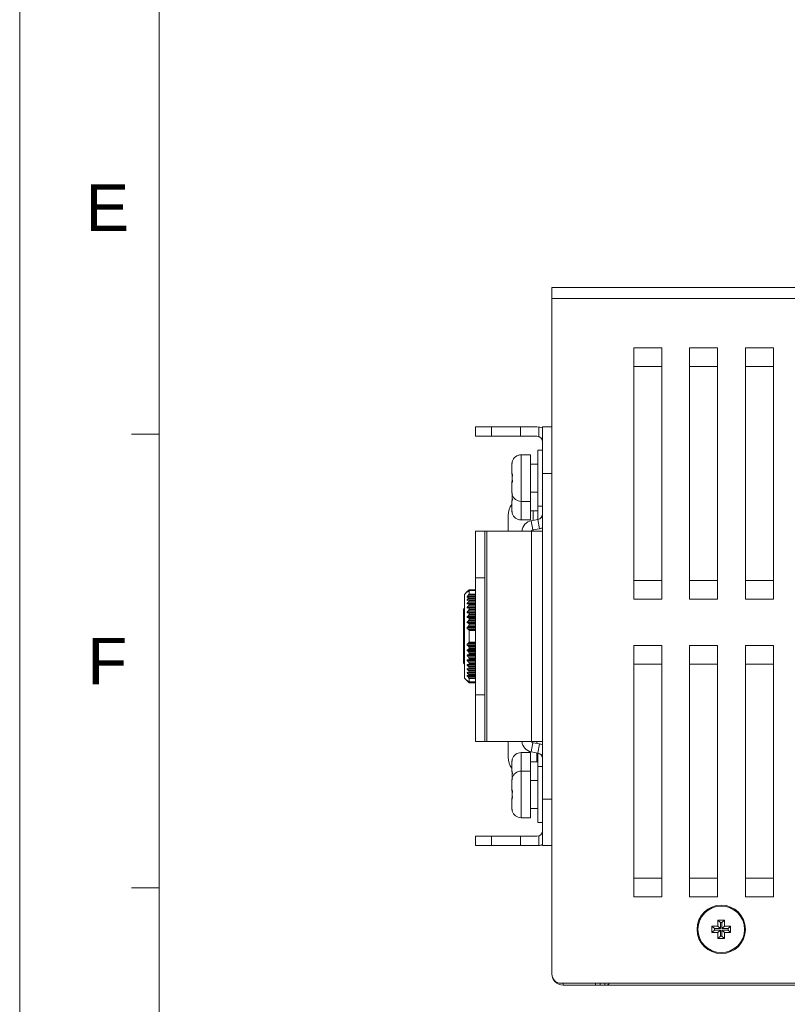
# Model space of a CAD drawing. Extents: x 1967 to 2561, y -57 to 363.
# Tile 2 of 25: x 1967 to 2049, y 43 to 149. Entities that reach past the tile are written whole.
import ezdxf
from ezdxf.enums import TextEntityAlignment as Align

# ---------------------------------------------------------------- set-up
doc = ezdxf.new("R2010")
doc.units = 0
doc.header["$LTSCALE"] = 15.367
doc.header["$MEASUREMENT"] = 0
doc.layers.get('0').update_dxf_attribs({"linetype": 'CONTINUOUS', "lineweight": 5})
for name, color, linetype, lineweight in [('02___PRT_ALL_AXES', 7, 'CONTINUOUS', 5), ('3100320300-SDXF_CONTIN2190', 7, 'CONTINUOUS', 5), ('3105460500_DXF_CONTINU2189', 7, 'CONTINUOUS', 5), ('46-111-501-1DXF_CONTIN2192', 7, 'CONTINUOUS', 5), ('BACK_PLATE_2DXF_CONTIN2191', 7, 'CONTINUOUS', 5), ('BASE-8P_DXF_CONTINUOUS2188', 7, 'CONTINUOUS', 5), ('COVER-8P_DXF_CONTINUOU2160', 7, 'CONTINUOUS', 5), ('SNAP_2_DXF_CONTINUOUS_LINE', 7, 'CONTINUOUS', 5)]:
    doc.layers.add(name, color=color, linetype=linetype, lineweight=lineweight)
doc.styles.add('TEXTSTYLE_1', font='arial.ttf')

msp = doc.modelspace()

# ---------------------------------------------------------------- linework, layer by layer
at = {"linetype": 'Continuous', "lineweight": 5}
for p, q in [((1966.511, 363.213), (1966.511, -56.787)), ((1981.511, 348.213), (1981.511, -41.787)), ((1981.511, 104.463), (1978.511, 104.463)), ((1981.511, 55.713), (1978.511, 55.713))]:
    msp.add_line(p, q, dxfattribs=at)
at = {"layer": '02___PRT_ALL_AXES', "color": 7, "linetype": 'Continuous'}
for p, q in [((2020.398, 102.238), (2021.398, 102.238)), ((2020.398, 102.238), (2020.398, 97.238)), ((2021.398, 102.238), (2021.398, 97.238)), ((2019.398, 101.156), (2019.398, 100.229)), ((2021.398, 101.238), (2022.198, 101.238)), ((2019.398, 99.247), (2019.398, 98.321)), ((2019.398, 98.321), (2019.398, 98.229)), ((2021.398, 98.238), (2022.198, 98.238)), ((2019.398, 97.247), (2019.398, 96.321)), ((2020.398, 97.238), (2021.398, 97.238)), ((2020.398, 97.238), (2020.398, 95.238)), ((2021.398, 97.238), (2021.398, 95.238)), ((2021.398, 96.238), (2022.198, 96.238)), ((2020.398, 95.238), (2021.398, 95.238)), ((2020.398, 70.238), (2021.398, 70.238)), ((2020.398, 70.238), (2020.398, 68.238)), ((2021.398, 70.238), (2021.398, 68.238)), ((2019.398, 69.156), (2019.398, 68.229)), ((2021.398, 69.238), (2022.198, 69.238)), ((2020.398, 68.238), (2021.398, 68.238)), ((2020.398, 68.238), (2020.398, 63.238)), ((2021.398, 68.238), (2021.398, 63.238)), ((2019.398, 67.247), (2019.398, 67.156)), ((2019.398, 67.156), (2019.398, 66.229)), ((2021.398, 67.238), (2022.198, 67.238)), ((2019.398, 65.247), (2019.398, 64.321)), ((2021.398, 64.238), (2022.198, 64.238)), ((2020.398, 63.238), (2021.398, 63.238))]:
    msp.add_line(p, q, dxfattribs=at)
msp.add_circle((2041.898, 51.238), 2.5, dxfattribs=at)
for centre, start, end in [((2020.398, 101.238), 90, 162.90438), ((2020.398, 98.238), 197.09562, 270), ((2020.398, 96.238), 197.09562, 270), ((2020.398, 69.238), 90, 162.90438), ((2020.398, 67.238), 90, 162.90438), ((2020.398, 64.238), 197.09562, 270)]:
    msp.add_arc(centre, 1, start, end, dxfattribs=at)
at = {"layer": '3100320300-SDXF_CONTIN2190', "color": 7, "linetype": 'Continuous'}
for p, q in [((2022.198, 102.738), (2022.698, 102.738)), ((2022.198, 102.738), (2022.198, 96.738)), ((2019.398, 101.156), (2019.398, 100.229)), ((2019.403, 101.261), (2019.399, 101.206)), ((2019.411, 101.324), (2019.403, 101.261)), ((2019.411, 101.324), (2019.411, 101.324)), ((2019.431, 101.434), (2019.426, 101.407)), ((2019.439, 101.468), (2019.431, 101.43)), ((2019.441, 101.48), (2019.438, 101.466)), ((2019.443, 101.49), (2019.441, 101.479)), ((2019.442, 101.532), (2019.45, 101.532)), ((2019.446, 101.502), (2019.446, 101.503)), ((2019.411, 100.233), (2019.416, 100.196)), ((2019.416, 100.196), (2019.435, 100.163)), ((2019.445, 100.052), (2019.438, 99.843)), ((2019.438, 99.844), (2019.438, 99.634)), ((2019.438, 99.635), (2019.445, 99.442)), ((2019.443, 99.489), (2019.441, 99.48)), ((2019.443, 99.486), (2019.441, 99.475)), ((2019.443, 100.118), (2019.445, 100.087)), ((2019.445, 100.087), (2019.445, 100.051)), ((2019.45, 100.034), (2019.445, 100.034)), ((2019.398, 99.247), (2019.398, 98.321)), ((2019.411, 99.324), (2019.406, 99.286)), ((2019.411, 99.324), (2019.406, 99.285)), ((2019.411, 99.324), (2019.411, 99.324)), ((2019.431, 99.434), (2019.426, 99.407)), ((2019.441, 99.475), (2019.431, 99.432)), ((2019.438, 99.466), (2019.431, 99.43)), ((2019.441, 99.48), (2019.438, 99.466)), ((2019.443, 99.362), (2019.44, 99.337)), ((2019.447, 99.344), (2019.441, 99.303)), ((2019.445, 99.392), (2019.443, 99.361)), ((2019.45, 99.442), (2019.445, 99.442)), ((2019.445, 99.442), (2019.445, 99.427)), ((2019.445, 99.427), (2019.445, 99.392)), ((2019.398, 98.321), (2019.399, 98.271)), ((2019.398, 98.321), (2019.398, 98.229)), ((2019.403, 98.214), (2019.411, 98.153)), ((2019.411, 98.153), (2019.411, 98.153)), ((2019.411, 98.153), (2019.415, 98.13)), ((2019.442, 97.944), (2019.438, 97.843)), ((2019.438, 97.844), (2019.438, 97.634)), ((2019.438, 97.635), (2019.445, 97.442)), ((2019.45, 97.944), (2019.442, 97.944)), ((2019.445, 97.392), (2019.443, 97.361)), ((2019.445, 97.976), (2019.445, 97.978)), ((2019.45, 97.944), (2019.445, 97.976)), ((2019.45, 97.442), (2019.445, 97.442)), ((2019.445, 97.442), (2019.445, 97.427)), ((2019.445, 97.427), (2019.445, 97.392)), ((2019.398, 97.247), (2019.398, 96.321)), ((2019.398, 96.321), (2019.399, 96.271)), ((2019.443, 97.362), (2019.44, 97.337)), ((2019.447, 97.344), (2019.441, 97.303)), ((2022.198, 96.738), (2022.698, 96.738)), ((2022.198, 96.738), (2022.198, 95.29)), ((2019.403, 96.214), (2019.411, 96.153)), ((2019.411, 96.153), (2019.411, 96.153)), ((2019.411, 96.153), (2019.415, 96.13)), ((2019.45, 95.944), (2019.442, 95.944)), ((2019.445, 95.976), (2019.445, 95.978)), ((2019.45, 95.944), (2019.445, 95.976)), ((2022.198, 70.187), (2022.198, 68.738)), ((2019.398, 69.156), (2019.398, 68.229)), ((2019.403, 69.261), (2019.399, 69.206)), ((2019.411, 69.324), (2019.403, 69.261)), ((2019.411, 69.324), (2019.411, 69.324)), ((2019.431, 69.434), (2019.426, 69.407)), ((2019.439, 69.468), (2019.431, 69.43)), ((2019.441, 69.48), (2019.438, 69.466)), ((2019.443, 69.49), (2019.441, 69.479)), ((2019.442, 69.532), (2019.45, 69.532)), ((2019.446, 69.502), (2019.446, 69.503)), ((2019.411, 68.233), (2019.416, 68.196)), ((2019.416, 68.196), (2019.435, 68.163)), ((2019.445, 68.052), (2019.438, 67.843)), ((2019.438, 67.844), (2019.438, 67.634)), ((2019.443, 68.118), (2019.445, 68.087)), ((2019.445, 68.087), (2019.445, 68.051)), ((2019.45, 68.034), (2019.445, 68.034)), ((2022.198, 68.738), (2022.698, 68.738)), ((2022.198, 68.738), (2022.198, 62.738)), ((2019.398, 67.247), (2019.398, 67.156)), ((2019.398, 67.156), (2019.398, 66.229)), ((2019.403, 67.261), (2019.399, 67.206)), ((2019.411, 67.324), (2019.403, 67.261)), ((2019.411, 67.324), (2019.411, 67.324)), ((2019.431, 67.434), (2019.426, 67.407)), ((2019.439, 67.468), (2019.431, 67.43)), ((2019.438, 67.635), (2019.442, 67.532)), ((2019.441, 67.48), (2019.438, 67.466)), ((2019.443, 67.49), (2019.441, 67.479)), ((2019.442, 67.532), (2019.45, 67.532)), ((2019.446, 67.502), (2019.446, 67.503)), ((2019.406, 66.192), (2019.411, 66.153)), ((2019.406, 66.191), (2019.411, 66.153)), ((2019.411, 66.233), (2019.416, 66.196)), ((2019.411, 66.153), (2019.411, 66.153)), ((2019.411, 66.153), (2019.415, 66.13)), ((2019.416, 66.196), (2019.435, 66.163)), ((2019.428, 66.059), (2019.443, 65.991)), ((2019.431, 66.046), (2019.439, 66.008)), ((2019.431, 66.045), (2019.435, 66.025)), ((2019.445, 66.052), (2019.438, 65.843)), ((2019.438, 65.844), (2019.438, 65.634)), ((2019.438, 65.635), (2019.445, 65.442)), ((2019.439, 66.008), (2019.441, 65.997)), ((2019.441, 65.997), (2019.443, 65.988)), ((2019.443, 66.118), (2019.445, 66.087)), ((2019.445, 66.087), (2019.445, 66.051)), ((2019.45, 66.034), (2019.445, 66.034)), ((2019.398, 65.247), (2019.398, 64.321)), ((2019.443, 65.362), (2019.44, 65.337)), ((2019.447, 65.344), (2019.441, 65.303)), ((2019.445, 65.392), (2019.443, 65.361)), ((2019.45, 65.442), (2019.445, 65.442)), ((2019.445, 65.442), (2019.445, 65.427)), ((2019.445, 65.427), (2019.445, 65.392)), ((2019.398, 64.321), (2019.399, 64.271)), ((2019.403, 64.214), (2019.411, 64.153)), ((2019.411, 64.153), (2019.411, 64.153)), ((2019.411, 64.153), (2019.415, 64.13)), ((2019.45, 63.944), (2019.442, 63.944)), ((2019.445, 63.976), (2019.445, 63.978)), ((2019.45, 63.944), (2019.445, 63.976)), ((2022.198, 62.738), (2022.698, 62.738))]:
    msp.add_line(p, q, dxfattribs=at)
for points in [[(2019.411, 101.324), (2019.404, 101.275), (2019.399, 101.207), (2019.398, 101.156)], [(2019.447, 101.506), (2019.441, 101.475), (2019.431, 101.432), (2019.421, 101.381), (2019.411, 101.324)], [(2019.427, 101.415), (2019.423, 101.394), (2019.419, 101.372), (2019.415, 101.349), (2019.411, 101.324)], [(2019.426, 101.407), (2019.421, 101.382), (2019.416, 101.354), (2019.415, 101.352)], [(2019.446, 101.503), (2019.445, 101.497), (2019.443, 101.49)], [(2019.45, 101.532), (2019.445, 101.501), (2019.445, 101.499)], [(2019.45, 101.532), (2019.451, 101.526), (2019.447, 101.506)], [(2019.398, 100.229), (2019.399, 100.231), (2019.404, 100.232), (2019.411, 100.233)], [(2019.411, 100.233), (2019.419, 100.228), (2019.428, 100.213), (2019.437, 100.189), (2019.444, 100.157)], [(2019.433, 100.168), (2019.432, 100.17), (2019.433, 100.169), (2019.436, 100.159)], [(2019.436, 100.159), (2019.439, 100.142), (2019.443, 100.118)], [(2019.45, 100.034), (2019.443, 99.837), (2019.443, 99.639), (2019.45, 99.442)], [(2019.444, 100.157), (2019.449, 100.119), (2019.451, 100.078), (2019.45, 100.034)], [(2019.411, 99.244), (2019.404, 99.244), (2019.399, 99.246), (2019.398, 99.247)], [(2019.431, 99.432), (2019.421, 99.381), (2019.411, 99.324)], [(2019.427, 99.415), (2019.423, 99.394), (2019.419, 99.372), (2019.415, 99.349), (2019.411, 99.324)], [(2019.411, 99.244), (2019.416, 99.281), (2019.435, 99.314)], [(2019.441, 99.303), (2019.431, 99.271), (2019.421, 99.25), (2019.411, 99.244)], [(2019.426, 99.407), (2019.421, 99.382), (2019.416, 99.354), (2019.415, 99.352)], [(2019.44, 99.337), (2019.436, 99.319), (2019.433, 99.309), (2019.432, 99.307)], [(2019.45, 99.442), (2019.451, 99.392), (2019.447, 99.344)], [(2019.398, 98.229), (2019.399, 98.231), (2019.402, 98.232)], [(2019.399, 98.271), (2019.404, 98.203), (2019.411, 98.153)], [(2019.411, 98.153), (2019.419, 98.104), (2019.428, 98.059), (2019.444, 97.987)], [(2019.411, 98.153), (2019.416, 98.122), (2019.421, 98.095), (2019.426, 98.07), (2019.431, 98.046), (2019.439, 98.008)], [(2019.439, 98.008), (2019.442, 97.994), (2019.444, 97.983), (2019.445, 97.976), (2019.446, 97.974)], [(2019.446, 97.932), (2019.443, 97.837), (2019.443, 97.639), (2019.45, 97.442)], [(2019.444, 97.987), (2019.449, 97.964), (2019.451, 97.949), (2019.45, 97.944)], [(2019.45, 97.442), (2019.451, 97.392), (2019.447, 97.344)], [(2019.411, 97.244), (2019.404, 97.244), (2019.399, 97.246), (2019.398, 97.247)], [(2019.411, 97.244), (2019.416, 97.281), (2019.435, 97.314)], [(2019.441, 97.303), (2019.431, 97.271), (2019.421, 97.25), (2019.411, 97.244)], [(2019.44, 97.337), (2019.436, 97.319), (2019.433, 97.309), (2019.432, 97.307)], [(2019.399, 96.271), (2019.404, 96.203), (2019.411, 96.153)], [(2019.411, 96.153), (2019.419, 96.104), (2019.428, 96.059), (2019.444, 95.987)], [(2019.411, 96.153), (2019.416, 96.122), (2019.421, 96.095), (2019.426, 96.07), (2019.431, 96.046), (2019.439, 96.008)], [(2019.439, 96.008), (2019.442, 95.994), (2019.444, 95.983), (2019.445, 95.976), (2019.446, 95.974)], [(2019.444, 95.987), (2019.449, 95.964), (2019.451, 95.949), (2019.45, 95.944)], [(2019.411, 69.324), (2019.404, 69.275), (2019.399, 69.207), (2019.398, 69.156)], [(2019.447, 69.506), (2019.441, 69.475), (2019.431, 69.432), (2019.421, 69.381), (2019.411, 69.324)], [(2019.427, 69.415), (2019.423, 69.394), (2019.419, 69.372), (2019.415, 69.349), (2019.411, 69.324)], [(2019.426, 69.407), (2019.421, 69.382), (2019.416, 69.354), (2019.415, 69.352)], [(2019.446, 69.503), (2019.445, 69.497), (2019.443, 69.49)], [(2019.45, 69.532), (2019.445, 69.501), (2019.445, 69.499)], [(2019.45, 69.532), (2019.451, 69.526), (2019.447, 69.506)], [(2019.398, 68.229), (2019.399, 68.231), (2019.404, 68.232), (2019.411, 68.233)], [(2019.411, 68.233), (2019.419, 68.228), (2019.428, 68.213), (2019.437, 68.189), (2019.444, 68.157)], [(2019.433, 68.168), (2019.432, 68.17), (2019.433, 68.169), (2019.436, 68.159)], [(2019.436, 68.159), (2019.439, 68.142), (2019.443, 68.118)], [(2019.45, 68.034), (2019.443, 67.837), (2019.443, 67.639), (2019.446, 67.545)], [(2019.444, 68.157), (2019.449, 68.119), (2019.451, 68.078), (2019.45, 68.034)], [(2019.411, 67.324), (2019.404, 67.275), (2019.399, 67.207), (2019.398, 67.156)], [(2019.402, 67.245), (2019.399, 67.246), (2019.398, 67.247)], [(2019.447, 67.506), (2019.441, 67.475), (2019.431, 67.432), (2019.421, 67.381), (2019.411, 67.324)], [(2019.427, 67.415), (2019.423, 67.394), (2019.419, 67.372), (2019.415, 67.349), (2019.411, 67.324)], [(2019.426, 67.407), (2019.421, 67.382), (2019.416, 67.354), (2019.415, 67.352)], [(2019.446, 67.503), (2019.445, 67.497), (2019.443, 67.49)], [(2019.45, 67.532), (2019.445, 67.501), (2019.445, 67.499)], [(2019.45, 67.532), (2019.451, 67.526), (2019.447, 67.506)], [(2019.398, 66.229), (2019.399, 66.231), (2019.404, 66.232), (2019.411, 66.233)], [(2019.411, 66.233), (2019.419, 66.228), (2019.428, 66.213), (2019.437, 66.189), (2019.444, 66.157)], [(2019.411, 66.153), (2019.419, 66.104), (2019.428, 66.059)], [(2019.411, 66.153), (2019.416, 66.122), (2019.421, 66.095), (2019.426, 66.07), (2019.431, 66.046)], [(2019.433, 66.168), (2019.432, 66.17), (2019.433, 66.169), (2019.436, 66.159)], [(2019.436, 66.159), (2019.439, 66.142), (2019.443, 66.118)], [(2019.45, 66.034), (2019.443, 65.837), (2019.443, 65.639), (2019.45, 65.442)], [(2019.444, 66.157), (2019.449, 66.119), (2019.451, 66.078), (2019.45, 66.034)], [(2019.411, 65.244), (2019.404, 65.244), (2019.399, 65.246), (2019.398, 65.247)], [(2019.411, 65.244), (2019.416, 65.281), (2019.435, 65.314)], [(2019.441, 65.303), (2019.431, 65.271), (2019.421, 65.25), (2019.411, 65.244)], [(2019.44, 65.337), (2019.436, 65.319), (2019.433, 65.309), (2019.432, 65.307)], [(2019.45, 65.442), (2019.451, 65.392), (2019.447, 65.344)], [(2019.399, 64.271), (2019.404, 64.203), (2019.411, 64.153)], [(2019.411, 64.153), (2019.419, 64.104), (2019.428, 64.059), (2019.444, 63.987)], [(2019.411, 64.153), (2019.416, 64.122), (2019.421, 64.095), (2019.426, 64.07), (2019.431, 64.046), (2019.439, 64.008)], [(2019.439, 64.008), (2019.442, 63.994), (2019.444, 63.983), (2019.445, 63.976), (2019.446, 63.974)], [(2019.444, 63.987), (2019.449, 63.964), (2019.451, 63.949), (2019.45, 63.944)]]:
    msp.add_lwpolyline(points, dxfattribs=at)
for centre, start, end in [((2019.538, 101.503), 162.90438, 193.38397), ((2019.498, 100.229), 180, 231.93661), ((2019.538, 99.503), 162.90438, 193.38397), ((2019.498, 99.247), 128.04432, 179.99886), ((2019.498, 98.229), 180, 202.36186), ((2019.538, 97.974), 166.61681, 197.09562), ((2019.498, 97.247), 128.04432, 179.99886), ((2019.538, 95.974), 166.61681, 197.09562), ((2019.538, 69.503), 162.90438, 193.38397), ((2019.498, 68.229), 180, 231.93661), ((2019.498, 67.247), 157.63719, 179.99886), ((2019.538, 67.503), 162.90438, 193.38397), ((2019.498, 66.229), 180, 231.93661), ((2019.538, 65.974), 166.61681, 197.09562), ((2019.498, 65.247), 128.04432, 179.99886), ((2019.538, 63.974), 166.61681, 197.09562)]:
    msp.add_arc(centre, 0.1, start, end, dxfattribs=at)
at = {"layer": '3105460500_DXF_CONTINU2189', "color": 7, "linetype": 'Continuous'}
for p, q in [((2042.248, 52.238), (2041.548, 52.238)), ((2041.548, 52.238), (2041.816, 51.97)), ((2041.548, 52.238), (2041.548, 51.588)), ((2041.98, 51.97), (2041.816, 51.97)), ((2041.816, 51.97), (2041.816, 51.32)), ((2042.248, 52.238), (2041.98, 51.97)), ((2041.98, 51.32), (2041.98, 51.97)), ((2042.248, 51.588), (2042.248, 52.238)), ((2041.548, 51.588), (2040.898, 51.588)), ((2040.898, 51.588), (2041.166, 51.32)), ((2040.898, 51.588), (2040.898, 50.888)), ((2040.898, 50.888), (2041.166, 51.156)), ((2040.898, 50.888), (2041.548, 50.888)), ((2041.816, 51.32), (2041.166, 51.32)), ((2041.166, 51.32), (2041.166, 51.156)), ((2041.166, 51.156), (2041.816, 51.156)), ((2041.548, 51.588), (2041.816, 51.32)), ((2041.548, 50.888), (2041.816, 51.156)), ((2041.548, 50.888), (2041.548, 50.238)), ((2041.816, 51.156), (2041.816, 50.506)), ((2042.248, 51.588), (2041.98, 51.32)), ((2042.63, 51.32), (2041.98, 51.32)), ((2041.98, 51.156), (2042.63, 51.156)), ((2042.248, 50.888), (2041.98, 51.156)), ((2041.98, 50.506), (2041.98, 51.156)), ((2042.898, 51.588), (2042.248, 51.588)), ((2042.248, 50.888), (2042.898, 50.888)), ((2042.248, 50.238), (2042.248, 50.888)), ((2042.898, 51.588), (2042.63, 51.32)), ((2042.63, 51.156), (2042.63, 51.32)), ((2042.898, 50.888), (2042.63, 51.156)), ((2042.898, 50.888), (2042.898, 51.588)), ((2041.548, 50.238), (2041.816, 50.506)), ((2041.548, 50.238), (2042.248, 50.238)), ((2041.816, 50.506), (2041.98, 50.506)), ((2042.248, 50.238), (2041.98, 50.506))]:
    msp.add_line(p, q, dxfattribs=at)
at = {"layer": '46-111-501-1DXF_CONTIN2192', "color": 6, "linetype": 'Continuous'}
for p, q in [((2014.298, 87.238), (2014.598, 87.538)), ((2014.298, 78.238), (2014.298, 87.238)), ((2014.598, 87.538), (2014.759, 87.697)), ((2014.598, 87.506), (2014.704, 87.619)), ((2014.725, 87.6), (2014.598, 87.487)), ((2014.619, 87.506), (2014.598, 87.506)), ((2014.598, 87.487), (2014.598, 87.506)), ((2014.726, 86.994), (2014.598, 86.924)), ((2014.722, 86.992), (2014.598, 86.992)), ((2014.598, 86.924), (2014.598, 86.992)), ((2014.704, 87.619), (2014.726, 87.642)), ((2014.725, 87.141), (2015.498, 87.141)), ((2014.726, 87.642), (2014.769, 87.642)), ((2014.726, 86.799), (2015.498, 86.799)), ((2014.759, 87.697), (2014.783, 87.72)), ((2014.783, 87.72), (2014.798, 87.733)), ((2015.498, 87.733), (2014.798, 87.733)), ((2014.798, 87.724), (2014.798, 87.733)), ((2014.798, 87.724), (2015.498, 87.724)), ((2015.498, 87.668), (2014.798, 87.668)), ((2014.798, 87.26), (2014.798, 87.668)), ((2014.798, 87.26), (2015.498, 87.26)), ((2015.498, 87.014), (2014.798, 87.014)), ((2015.498, 87.008), (2014.798, 87.008)), ((2014.798, 86.926), (2014.798, 87.008)), ((2014.798, 86.926), (2015.498, 86.926)), ((2014.726, 86.65), (2014.598, 86.596)), ((2014.719, 86.647), (2014.598, 86.647)), ((2014.598, 86.596), (2014.598, 86.647)), ((2015.498, 86.266), (2014.598, 86.266)), ((2014.598, 86.208), (2014.598, 86.266)), ((2014.726, 86.243), (2014.598, 86.208)), ((2015.498, 85.831), (2014.598, 85.831)), ((2014.598, 85.765), (2014.598, 85.831)), ((2014.726, 85.781), (2014.598, 85.765)), ((2014.726, 86.417), (2015.498, 86.417)), ((2014.726, 86.243), (2014.758, 86.248)), ((2014.726, 85.977), (2015.498, 85.977)), ((2014.726, 85.781), (2014.744, 85.782)), ((2015.498, 85.782), (2014.743, 85.782)), ((2015.498, 85.781), (2014.743, 85.781)), ((2015.498, 86.248), (2014.757, 86.248)), ((2015.498, 86.243), (2014.757, 86.243)), ((2015.498, 86.661), (2014.798, 86.661)), ((2015.498, 86.648), (2014.798, 86.648)), ((2014.798, 86.55), (2014.798, 86.648)), ((2014.798, 86.55), (2015.498, 86.55)), ((2015.498, 86.226), (2014.798, 86.226)), ((2014.798, 86.115), (2014.798, 86.226)), ((2014.798, 86.115), (2015.498, 86.115)), ((2015.498, 85.75), (2014.798, 85.75)), ((2014.798, 85.626), (2014.798, 85.75)), ((2014.198, 79.838), (2014.198, 85.638)), ((2015.498, 85.346), (2014.598, 85.346)), ((2014.598, 85.274), (2014.598, 85.346)), ((2014.598, 85.274), (2015.498, 85.274)), ((2014.726, 85.271), (2014.598, 85.274)), ((2015.498, 84.821), (2014.598, 84.821)), ((2014.598, 84.743), (2014.598, 84.821)), ((2014.726, 84.721), (2014.598, 84.743)), ((2014.598, 84.743), (2015.498, 84.743)), ((2014.726, 85.485), (2015.498, 85.485)), ((2014.726, 85.271), (2014.728, 85.271)), ((2015.498, 85.271), (2014.726, 85.271)), ((2014.726, 84.951), (2015.498, 84.951)), ((2015.498, 84.721), (2014.726, 84.721)), ((2014.798, 85.626), (2015.498, 85.626)), ((2015.498, 85.226), (2014.798, 85.226)), ((2014.798, 85.091), (2014.798, 85.226)), ((2014.798, 85.091), (2015.498, 85.091)), ((2015.498, 84.262), (2014.598, 84.262)), ((2014.598, 84.181), (2014.598, 84.262)), ((2014.726, 84.14), (2014.598, 84.181)), ((2014.598, 84.181), (2015.498, 84.181)), ((2015.498, 83.68), (2014.598, 83.68)), ((2014.598, 83.538), (2014.598, 83.68)), ((2014.726, 84.382), (2015.498, 84.382)), ((2015.498, 84.14), (2014.726, 84.14)), ((2014.726, 83.786), (2015.498, 83.786)), ((2015.498, 84.662), (2014.798, 84.662)), ((2014.798, 84.52), (2014.798, 84.662)), ((2014.798, 84.52), (2015.498, 84.52)), ((2015.498, 84.069), (2014.798, 84.069)), ((2014.798, 83.92), (2014.798, 84.069)), ((2014.798, 83.92), (2015.498, 83.92)), ((2014.724, 83.48), (2014.598, 83.538)), ((2014.598, 83.538), (2015.498, 83.538)), ((2015.498, 83.48), (2014.724, 83.48)), ((2015.498, 83.36), (2014.798, 83.36)), ((2014.798, 82.115), (2014.798, 83.36)), ((2014.598, 81.938), (2014.724, 81.995)), ((2015.498, 81.938), (2014.598, 81.938)), ((2014.598, 81.797), (2014.598, 81.938)), ((2014.598, 81.797), (2015.498, 81.797)), ((2014.724, 81.995), (2015.498, 81.995)), ((2015.498, 81.69), (2014.726, 81.69)), ((2015.498, 82.115), (2014.798, 82.115)), ((2014.798, 81.556), (2015.498, 81.556)), ((2014.798, 81.434), (2014.798, 81.556)), ((2014.598, 81.296), (2014.726, 81.337)), ((2015.498, 81.296), (2014.598, 81.296)), ((2014.598, 81.215), (2014.598, 81.296)), ((2014.598, 81.215), (2015.498, 81.215)), ((2014.598, 80.733), (2014.726, 80.756)), ((2015.498, 80.733), (2014.598, 80.733)), ((2014.598, 80.656), (2014.598, 80.733)), ((2014.598, 80.656), (2015.498, 80.656)), ((2014.726, 81.337), (2015.498, 81.337)), ((2015.498, 81.095), (2014.726, 81.095)), ((2014.726, 80.756), (2015.498, 80.756)), ((2015.498, 80.526), (2014.726, 80.526)), ((2015.498, 81.434), (2014.798, 81.434)), ((2014.798, 80.957), (2015.498, 80.957)), ((2014.798, 80.839), (2014.798, 80.957)), ((2015.498, 80.839), (2014.798, 80.839)), ((2014.598, 80.202), (2014.726, 80.206)), ((2015.498, 80.202), (2014.598, 80.202)), ((2014.598, 80.13), (2014.598, 80.202)), ((2014.598, 80.13), (2015.498, 80.13)), ((2014.598, 79.712), (2014.726, 79.696)), ((2014.598, 79.646), (2014.598, 79.712)), ((2014.598, 79.646), (2015.498, 79.646)), ((2014.726, 80.206), (2015.498, 80.206)), ((2015.498, 79.991), (2014.726, 79.991)), ((2014.726, 79.696), (2014.739, 79.695)), ((2015.498, 79.5), (2014.726, 79.5)), ((2014.739, 79.696), (2015.498, 79.696)), ((2015.498, 79.695), (2014.739, 79.695)), ((2014.798, 80.385), (2015.498, 80.385)), ((2014.798, 80.274), (2014.798, 80.385)), ((2015.498, 80.274), (2014.798, 80.274)), ((2014.798, 79.851), (2015.498, 79.851)), ((2014.798, 79.748), (2014.798, 79.851)), ((2015.498, 79.748), (2014.798, 79.748)), ((2014.598, 79.269), (2014.726, 79.234)), ((2014.598, 79.21), (2014.598, 79.269)), ((2014.598, 79.21), (2015.498, 79.21)), ((2014.598, 78.88), (2014.726, 78.827)), ((2014.598, 78.83), (2014.598, 78.88)), ((2014.598, 78.83), (2014.719, 78.83)), ((2014.598, 78.553), (2014.726, 78.482)), ((2014.598, 78.485), (2014.598, 78.553)), ((2014.598, 78.485), (2014.722, 78.485)), ((2015.498, 78.336), (2014.725, 78.336)), ((2015.498, 79.06), (2014.726, 79.06)), ((2015.498, 78.678), (2014.726, 78.678)), ((2014.753, 79.234), (2015.498, 79.234)), ((2015.498, 79.23), (2014.753, 79.23)), ((2015.498, 78.818), (2014.765, 78.818)), ((2015.498, 78.465), (2014.776, 78.465)), ((2014.798, 79.362), (2015.498, 79.362)), ((2014.798, 79.27), (2014.798, 79.362)), ((2015.498, 79.27), (2014.798, 79.27)), ((2014.798, 78.926), (2015.498, 78.926)), ((2014.798, 78.846), (2014.798, 78.926)), ((2015.498, 78.846), (2014.798, 78.846)), ((2014.798, 78.551), (2015.498, 78.551)), ((2014.798, 78.483), (2014.798, 78.551)), ((2015.498, 78.483), (2014.798, 78.483)), ((2014.298, 78.238), (2014.598, 77.938)), ((2014.598, 77.99), (2014.725, 77.877)), ((2014.598, 77.971), (2014.598, 77.99)), ((2014.598, 77.971), (2014.619, 77.971)), ((2014.64, 77.926), (2014.598, 77.971)), ((2014.598, 77.939), (2014.746, 77.792)), ((2014.776, 77.835), (2014.726, 77.835)), ((2014.746, 77.792), (2014.762, 77.777)), ((2014.762, 77.777), (2014.775, 77.765)), ((2014.775, 77.765), (2014.784, 77.756)), ((2014.784, 77.756), (2014.791, 77.75)), ((2014.791, 77.75), (2014.794, 77.747)), ((2014.794, 77.747), (2014.796, 77.746)), ((2015.498, 77.825), (2014.795, 77.825)), ((2014.796, 77.825), (2014.798, 77.826)), ((2014.798, 78.216), (2015.498, 78.216)), ((2014.798, 78.197), (2014.798, 78.216)), ((2015.498, 78.197), (2014.798, 78.197)), ((2014.798, 77.835), (2015.498, 77.835)), ((2014.798, 77.826), (2014.798, 77.835)), ((2015.498, 77.826), (2014.798, 77.826)), ((2014.798, 77.753), (2015.498, 77.753)), ((2014.798, 77.745), (2014.798, 77.753)), ((2015.498, 77.745), (2014.798, 77.745))]:
    msp.add_line(p, q, dxfattribs=at)
for points in [[(2014.598, 86.992), (2014.682, 87.091), (2014.725, 87.141)], [(2014.598, 86.647), (2014.683, 86.748), (2014.726, 86.799)], [(2014.725, 87.6), (2014.75, 87.625), (2014.775, 87.648), (2014.798, 87.668)], [(2014.798, 87.26), (2014.792, 87.24), (2014.778, 87.212), (2014.755, 87.179), (2014.725, 87.141)], [(2014.778, 87.699), (2014.756, 87.674), (2014.726, 87.642)], [(2014.726, 86.994), (2014.759, 87.01), (2014.781, 87.014)], [(2014.798, 86.926), (2014.792, 86.902), (2014.778, 86.872), (2014.756, 86.837), (2014.726, 86.799)], [(2014.798, 87.724), (2014.792, 87.716), (2014.778, 87.699)], [(2014.781, 87.014), (2014.783, 87.014), (2014.798, 87.008)], [(2014.598, 86.266), (2014.683, 86.366), (2014.726, 86.417)], [(2014.598, 85.831), (2014.683, 85.928), (2014.726, 85.977)], [(2014.726, 86.65), (2014.759, 86.66), (2014.77, 86.661)], [(2014.798, 86.55), (2014.792, 86.524), (2014.778, 86.491), (2014.756, 86.455), (2014.726, 86.417)], [(2014.798, 86.115), (2014.792, 86.086), (2014.778, 86.051), (2014.756, 86.015), (2014.726, 85.977)], [(2014.744, 85.782), (2014.759, 85.781), (2014.783, 85.77), (2014.798, 85.75)], [(2014.758, 86.248), (2014.783, 86.242), (2014.798, 86.226)], [(2014.77, 86.661), (2014.783, 86.659), (2014.798, 86.648)], [(2014.598, 85.346), (2014.683, 85.439), (2014.726, 85.485)], [(2014.598, 84.821), (2014.683, 84.907), (2014.726, 84.951)], [(2014.798, 85.626), (2014.792, 85.595), (2014.778, 85.559), (2014.756, 85.522), (2014.726, 85.485)], [(2014.798, 85.091), (2014.792, 85.059), (2014.778, 85.023), (2014.756, 84.986), (2014.726, 84.951)], [(2014.726, 84.721), (2014.759, 84.711), (2014.783, 84.69), (2014.798, 84.662)], [(2014.728, 85.271), (2014.759, 85.266), (2014.783, 85.25), (2014.798, 85.226)], [(2014.598, 84.262), (2014.683, 84.341), (2014.726, 84.382)], [(2014.598, 83.68), (2014.683, 83.75), (2014.726, 83.786)], [(2014.798, 84.52), (2014.792, 84.486), (2014.778, 84.45), (2014.756, 84.414), (2014.726, 84.382)], [(2014.726, 84.14), (2014.759, 84.125), (2014.783, 84.1), (2014.798, 84.069)], [(2014.798, 83.92), (2014.792, 83.886), (2014.778, 83.85), (2014.756, 83.816), (2014.726, 83.786)], [(2014.724, 83.48), (2014.756, 83.459), (2014.78, 83.43), (2014.794, 83.396), (2014.798, 83.36)], [(2014.726, 81.69), (2014.64, 81.762), (2014.598, 81.797)], [(2014.724, 81.995), (2014.756, 82.016), (2014.78, 82.045), (2014.793, 82.079), (2014.798, 82.115)], [(2014.798, 81.556), (2014.796, 81.575), (2014.791, 81.594), (2014.784, 81.613), (2014.775, 81.633), (2014.762, 81.653), (2014.746, 81.672), (2014.726, 81.69)], [(2014.726, 81.095), (2014.64, 81.175), (2014.598, 81.215)], [(2014.726, 80.526), (2014.64, 80.613), (2014.598, 80.656)], [(2014.726, 81.337), (2014.746, 81.345), (2014.762, 81.356), (2014.775, 81.37), (2014.784, 81.384), (2014.791, 81.4), (2014.796, 81.416), (2014.798, 81.434)], [(2014.798, 80.957), (2014.796, 80.975), (2014.791, 80.993), (2014.784, 81.013), (2014.775, 81.033), (2014.762, 81.054), (2014.746, 81.075), (2014.726, 81.095)], [(2014.726, 80.756), (2014.746, 80.761), (2014.762, 80.77), (2014.775, 80.781), (2014.784, 80.793), (2014.791, 80.808), (2014.796, 80.823), (2014.798, 80.839)], [(2014.798, 80.385), (2014.796, 80.403), (2014.791, 80.421), (2014.784, 80.44), (2014.775, 80.461), (2014.762, 80.482), (2014.746, 80.504), (2014.726, 80.526)], [(2014.726, 79.991), (2014.64, 80.084), (2014.598, 80.13)], [(2014.726, 79.5), (2014.64, 79.598), (2014.598, 79.646)], [(2014.726, 80.206), (2014.746, 80.208), (2014.762, 80.214), (2014.775, 80.223), (2014.784, 80.233), (2014.791, 80.246), (2014.796, 80.259), (2014.798, 80.274)], [(2014.798, 79.851), (2014.796, 79.867), (2014.791, 79.885), (2014.784, 79.904), (2014.775, 79.924), (2014.762, 79.946), (2014.746, 79.968), (2014.726, 79.991)], [(2014.798, 79.362), (2014.796, 79.377), (2014.791, 79.394), (2014.784, 79.412), (2014.775, 79.432), (2014.762, 79.453), (2014.746, 79.476), (2014.726, 79.5)], [(2014.739, 79.695), (2014.746, 79.695), (2014.762, 79.698), (2014.775, 79.704), (2014.784, 79.713), (2014.791, 79.723), (2014.796, 79.735), (2014.798, 79.748)], [(2014.726, 79.06), (2014.64, 79.16), (2014.598, 79.21)], [(2014.726, 78.678), (2014.64, 78.78), (2014.598, 78.83)], [(2014.725, 78.336), (2014.64, 78.435), (2014.598, 78.485)], [(2014.798, 78.216), (2014.792, 78.237), (2014.778, 78.264), (2014.755, 78.298), (2014.725, 78.336)], [(2014.726, 79.234), (2014.746, 79.23), (2014.753, 79.23)], [(2014.798, 78.926), (2014.796, 78.94), (2014.791, 78.955), (2014.784, 78.973), (2014.775, 78.992), (2014.762, 79.013), (2014.746, 79.036), (2014.726, 79.06)], [(2014.726, 78.827), (2014.746, 78.821), (2014.762, 78.818), (2014.766, 78.818)], [(2014.798, 78.551), (2014.796, 78.563), (2014.791, 78.577), (2014.784, 78.593), (2014.775, 78.611), (2014.762, 78.631), (2014.746, 78.654), (2014.726, 78.678)], [(2014.726, 78.482), (2014.746, 78.473), (2014.762, 78.467), (2014.775, 78.465), (2014.776, 78.465)], [(2014.753, 79.23), (2014.762, 79.23), (2014.775, 79.234), (2014.784, 79.24), (2014.791, 79.248), (2014.796, 79.258), (2014.798, 79.27)], [(2014.766, 78.818), (2014.775, 78.819), (2014.784, 78.822), (2014.791, 78.828), (2014.796, 78.836), (2014.798, 78.846)], [(2014.776, 78.465), (2014.784, 78.466), (2014.791, 78.47), (2014.796, 78.475), (2014.798, 78.483)], [(2014.762, 77.796), (2014.746, 77.814), (2014.64, 77.926)], [(2014.725, 77.877), (2014.755, 77.851), (2014.778, 77.834), (2014.792, 77.825), (2014.796, 77.825)], [(2014.798, 77.753), (2014.796, 77.756), (2014.791, 77.762), (2014.784, 77.771), (2014.775, 77.782), (2014.762, 77.796)], [(2014.798, 77.835), (2014.796, 77.928), (2014.796, 78.049), (2014.798, 78.197)]]:
    msp.add_lwpolyline(points, dxfattribs=at)
for centre, start, end in [((2014.298, 85.638), 90, 180), ((2014.298, 79.838), 180, 270)]:
    msp.add_arc(centre, 0.1, start, end, dxfattribs=at)
at = {"layer": 'BACK_PLATE_2DXF_CONTIN2191', "color": 7, "linetype": 'Continuous'}
for p, q in [((2015.498, 105.238), (2022.098, 105.238)), ((2015.498, 105.238), (2015.498, 104.238)), ((2017.198, 104.238), (2017.198, 105.238)), ((2020.345, 105.238), (2020.345, 104.238)), ((2022.314, 105.224), (2022.314, 104.198)), ((2023.698, 105.238), (2022.698, 105.238)), ((2023.698, 100.238), (2022.698, 100.238)), ((2022.376, 94.305), (2022.202, 95.29)), ((2022.577, 95.52), (2022.698, 95.429)), ((2021.487, 95.164), (2021.661, 94.179)), ((2021.661, 94.179), (2022.376, 94.305)), ((2021.487, 70.313), (2021.661, 71.298)), ((2022.376, 71.171), (2021.661, 71.298)), ((2022.376, 71.171), (2022.202, 70.187)), ((2022.698, 70.047), (2022.577, 69.957)), ((2023.698, 65.238), (2022.698, 65.238)), ((2015.498, 60.238), (2015.498, 61.238)), ((2017.198, 61.238), (2017.198, 60.238)), ((2020.345, 60.238), (2020.345, 61.238)), ((2022.314, 60.253), (2022.314, 61.279)), ((2022.098, 60.238), (2015.498, 60.238)), ((2023.698, 60.238), (2022.698, 60.238))]:
    msp.add_line(p, q, dxfattribs=at)
at = {"layer": 'BACK_PLATE_2DXF_CONTIN2191', "color": 3, "linetype": 'Continuous'}
for p, q in [((2022.698, 105.238), (2022.698, 60.238)), ((2022.098, 104.238), (2015.498, 104.238)), ((2018.998, 94.038), (2018.998, 95.738)), ((2021.487, 95.164), (2022.202, 95.29)), ((2021.698, 96.238), (2021.698, 95.201)), ((2021.698, 94.179), (2021.698, 94.038)), ((2018.998, 69.738), (2018.998, 71.438)), ((2022.098, 71.438), (2022.098, 71.22)), ((2022.202, 70.187), (2021.487, 70.313)), ((2022.098, 70.187), (2022.098, 69.238)), ((2015.498, 61.238), (2022.098, 61.238))]:
    msp.add_line(p, q, dxfattribs=at)
at = {"layer": 'BACK_PLATE_2DXF_CONTIN2191', "color": 7, "linetype": 'Continuous'}
for centre, radius, start, end in [((2022.098, 103.638), 1.6, 69.08675, 90), ((2022.098, 95.881), 1.6, 280, 292.13133), ((2021.695, 93.982), 0.2, 100, 163.68097), ((2021.695, 71.494), 0.2, 196.31903, 260), ((2022.098, 69.596), 1.6, 67.86867, 80), ((2022.098, 61.838), 1.6, 270, 290.91325)]:
    msp.add_arc(centre, radius, start, end, dxfattribs=at)
at = {"layer": 'BACK_PLATE_2DXF_CONTIN2191', "color": 3, "linetype": 'Continuous'}
for centre, radius, start, end in [((2022.098, 103.638), 0.6, 0, 90), ((2020.998, 95.738), 2, 143.77508, 180), ((2022.098, 95.881), 0.6, 280, 0), ((2021.695, 93.982), 1.2, 100, 177.23109), ((2022.098, 94.081), 0.6, 356.1188, 0), ((2021.695, 71.494), 1.2, 182.76891, 260), ((2022.098, 71.396), 0.6, 0, 3.8812), ((2022.098, 69.596), 0.6, 0, 80), ((2020.998, 69.738), 2, 180, 216.22492), ((2022.098, 61.838), 0.6, 270, 0)]:
    msp.add_arc(centre, radius, start, end, dxfattribs=at)
at = {"layer": 'BASE-8P_DXF_CONTINUOUS2188', "color": 7, "linetype": 'Continuous'}
for p, q in [((2024.898, 45.238), (2024.898, 45.438)), ((2119.698, 45.238), (2024.898, 45.238)), ((2028.398, 45.238), (2028.398, 45.438)), ((2028.898, 45.238), (2028.898, 45.438)), ((2029.398, 45.438), (2029.398, 45.238)), ((2029.398, 45.238), (2029.51, 45.239)), ((2029.818, 45.354), (2029.857, 45.438))]:
    msp.add_line(p, q, dxfattribs=at)
msp.add_lwpolyline([(2029.51, 45.239), (2029.612, 45.244), (2029.695, 45.26), (2029.763, 45.294), (2029.818, 45.354)], dxfattribs=at)
msp.add_arc((2024.898, 46.438), 1.2, 180, 270, dxfattribs=at)
at = {"layer": 'COVER-8P_DXF_CONTINUOU2160', "color": 3, "linetype": 'Continuous'}
for p, q in [((2119.698, 120.238), (2023.698, 120.238)), ((2023.698, 120.238), (2023.698, 46.438)), ((2118.498, 119.038), (2023.698, 119.038)), ((2035.498, 113.738), (2032.498, 113.738)), ((2032.498, 113.738), (2032.498, 86.738)), ((2035.498, 113.738), (2035.498, 86.738)), ((2041.498, 113.738), (2038.498, 113.738)), ((2038.498, 113.738), (2038.498, 86.738)), ((2041.498, 113.738), (2041.498, 86.738)), ((2047.498, 113.738), (2044.498, 113.738)), ((2044.498, 113.738), (2044.498, 86.738)), ((2047.498, 113.738), (2047.498, 86.738)), ((2035.498, 111.738), (2032.498, 111.738)), ((2041.498, 111.738), (2038.498, 111.738)), ((2047.498, 111.738), (2044.498, 111.738)), ((2032.498, 88.738), (2035.498, 88.738)), ((2038.498, 88.738), (2041.498, 88.738)), ((2044.498, 88.738), (2047.498, 88.738)), ((2032.498, 86.738), (2035.498, 86.738)), ((2038.498, 86.738), (2041.498, 86.738)), ((2044.498, 86.738), (2047.498, 86.738)), ((2035.498, 81.738), (2032.498, 81.738)), ((2032.498, 81.738), (2032.498, 54.738)), ((2035.498, 81.738), (2035.498, 54.738)), ((2041.498, 81.738), (2038.498, 81.738)), ((2038.498, 81.738), (2038.498, 54.738)), ((2041.498, 81.738), (2041.498, 54.738)), ((2047.498, 81.738), (2044.498, 81.738)), ((2044.498, 81.738), (2044.498, 54.738)), ((2047.498, 81.738), (2047.498, 54.738)), ((2035.498, 79.738), (2032.498, 79.738)), ((2041.498, 79.738), (2038.498, 79.738)), ((2047.498, 79.738), (2044.498, 79.738)), ((2032.498, 56.738), (2035.498, 56.738)), ((2038.498, 56.738), (2041.498, 56.738)), ((2044.498, 56.738), (2047.498, 56.738)), ((2032.498, 54.738), (2035.498, 54.738)), ((2038.498, 54.738), (2041.498, 54.738)), ((2044.498, 54.738), (2047.498, 54.738)), ((2024.698, 45.438), (2117.498, 45.438))]:
    msp.add_line(p, q, dxfattribs=at)
msp.add_circle((2041.898, 51.238), 2.6, dxfattribs=at)
msp.add_arc((2024.698, 46.438), 1, 180, 270, dxfattribs=at)
at = {"layer": 'SNAP_2_DXF_CONTINUOUS_LINE', "color": 7, "linetype": 'Continuous'}
for p, q in [((2022.698, 94.038), (2015.498, 94.038)), ((2016.498, 94.038), (2016.498, 71.438)), ((2016.698, 71.438), (2016.698, 94.038)), ((2021.498, 94.038), (2021.498, 71.438)), ((2016.498, 89.038), (2015.498, 89.038)), ((2016.498, 76.438), (2015.498, 76.438)), ((2022.698, 71.438), (2015.498, 71.438))]:
    msp.add_line(p, q, dxfattribs=at)
at = {"layer": 'SNAP_2_DXF_CONTINUOUS_LINE', "color": 3, "linetype": 'Continuous'}
msp.add_line((2015.498, 94.038), (2015.498, 71.438), dxfattribs=at)

# ---------------------------------------------------------------- texts
at = {"linetype": 'Continuous', "lineweight": 5, "style": 'TEXTSTYLE_1'}
for s, p in [('E', (1975.928, 126.307)), ('F', (1975.928, 77.557))]:
    msp.add_text(s, height=5, dxfattribs=at).set_placement(p, align=Align.CENTER)

doc.saveas('drawing.dxf')
